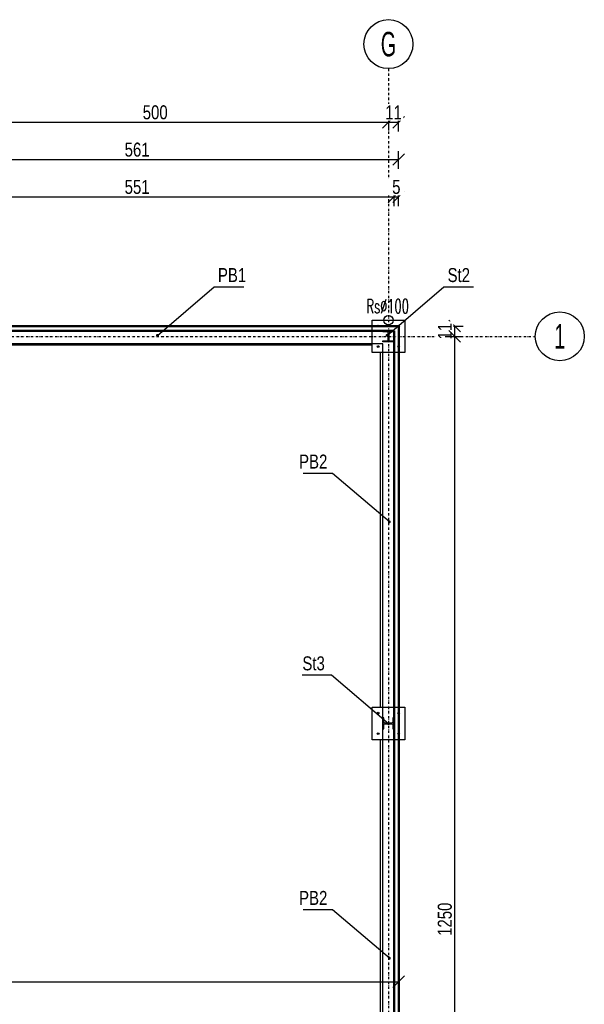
# Model space of a CAD drawing. Header units: centimetres. Extents: x 47725 to 65780, y 1899 to 12037.
# Tile 130 of 156: x 52178 to 52783, y 5054 to 6110. Entities that reach past the tile are written whole.
import ezdxf
from ezdxf.enums import TextEntityAlignment as Align

# ---------------------------------------------------------------- set-up
doc = ezdxf.new("R2010")
doc.units = ezdxf.units.CM
doc.header["$LTSCALE"] = 0.02
doc.linetypes.add('DASHDOT2', pattern=[12.7, 6.35, -3.175, 0, -3.175])
for name, color, linetype in [('33 - linia 2', 3, 'Continuous'), ('333 - linia 3', 5, 'Continuous'), ('A-ELEWACJE', 3, 'Continuous'), ('A-Grid', 191, 'DASHDOT2'), ('CKDACH_OPIS', 3, 'Continuous'), ('CKWYMIAR', 3, 'Continuous'), ('OPIS_K_WYK', 3, 'Continuous')]:
    doc.layers.add(name, color=color, linetype=linetype)
doc.layers.add('CKPOM_POWIERZ', color=1, linetype='Continuous', plot=False)
doc.layers.add('CKSCIANY_PRZEKR', color=6, linetype='Continuous', lineweight=50)
doc.layers.add('REV', color=20, linetype='Continuous', lineweight=40, plot=False)
doc.styles.add('BA_ARIAL_0.5', font='IC-Romans.shx', dxfattribs={"width": 0.5})
doc.styles.add('RomanS', font='romans.shx', dxfattribs={"width": 0.8})
doc.styles.get("Standard").update_dxf_attribs({"font": 'ic-simplex.shx', "width": 0.8})
doc.dimstyles.new('CADKON cm', dxfattribs={"dimscale": 10, "dimtxt": 2.5, "dimasz": 2.5, "dimexe": 1.8, "dimexo": 5, "dimgap": 0.6, "dimtad": 1, "dimrnd": 0.1, "dimtxsty": 'Standard', "dimblk1": 'OBLIQUE', "dimblk2": 'OBLIQUE', "dimsah": 1, "dimcen": 2.5, "dimadec": 1, "dimazin": 2, "dimtfac": 1, "dimtix": 1, "dimtmove": 2, "dimatfit": 3, "dimldrblk": 'OPEN30', "dimfxl": 5, "dimfxlon": 1, "dimtfill": 1, "dimtolj": 1, "dimarcsym": 0})
doc.dimstyles.new('Kopia2 CADKON cm', dxfattribs={"dimscale": 5, "dimtxt": 3, "dimasz": 2.5, "dimexe": 1.8, "dimexo": 5, "dimgap": 0.6, "dimtad": 1, "dimrnd": 0.5, "dimtxsty": 'Standard', "dimblk1": 'OBLIQUE', "dimblk2": 'OBLIQUE', "dimsah": 1, "dimcen": 2.5, "dimadec": 1, "dimazin": 2, "dimtfac": 1, "dimtix": 1, "dimtmove": 2, "dimatfit": 3, "dimldrblk": 'OPEN30', "dimfxl": 2, "dimfxlon": 1, "dimtfill": 1, "dimtolj": 1, "dimarcsym": 0})

# ---------------------------------------------------------------- blocks, each defined once
blk = doc.blocks.new('BA_Axis_Mark')
at = {"linetype": 'Continuous'}
blk.add_circle((0, 0), 37.5, dxfattribs=at)
at = {"linetype": 'Continuous', "style": 'BA_ARIAL_0.5', "width": 0.6}
blk.add_attdef('AXIS_NUMBER', text='', height=37.5, dxfattribs=at).set_placement((0, 0), align=Align.MIDDLE_CENTER)
blk = doc.blocks.new('A$7E8814A102C37C')
at = {"layer": 'A-Grid', "ltscale": 20}
blk.add_line((-237.5, -417), (3157.5, -417), dxfattribs=at)
blk.add_lwpolyline([(3000, -130), (3000, -1964.5)], dxfattribs=at)
at = {"layer": 'A-Grid', "xscale": 0.7000000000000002, "yscale": 0.7000000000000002, "zscale": 0.7000000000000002, "rotation": 360}
for p, values in [((3000, -103.7), {'AXIS_NUMBER': 'G'}), ((3183.7, -417), {'AXIS_NUMBER': '1'})]:
    blk.add_blockref('BA_Axis_Mark', p, dxfattribs=at).add_auto_attribs(values)
blk = doc.blocks.new('_OBLIQUE')
at = {"color": 0, "linetype": 'ByBlock'}
blk.add_line((-0.5, -0.5), (0.5, 0.5), dxfattribs=at)
blk = doc.blocks.new('*D279')
at = {"layer": 'CKWYMIAR', "color": 0, "lineweight": -2}
for p, q in [((51084.8, 5088.6), (51084.8, 5069.6)), ((52583.8, 5088.6), (52583.8, 5069.6)), ((51084.8, 5078.6), (52583.8, 5078.6))]:
    blk.add_line(p, q, dxfattribs=at)
at = {"layer": 'CKWYMIAR', "color": 0, "lineweight": -2, "xscale": 12.5, "yscale": 12.5, "zscale": 12.5, "rotation": 180}
blk.add_blockref('_OBLIQUE', (51084.8, 5078.6), dxfattribs=at)
at = {"layer": 'CKWYMIAR', "color": 0, "lineweight": -2, "xscale": 12.5, "yscale": 12.5, "zscale": 12.5}
blk.add_blockref('_OBLIQUE', (52583.8, 5078.6), dxfattribs=at)
at = {"layer": 'CKWYMIAR', "color": 0, "lineweight": -3, "insert": (51834.3, 5089.1), "char_height": 15, "attachment_point": 5, "bg_fill": 3, "box_fill_scale": 1.1, "bg_fill_color": 256, "bg_fill_true_color": 13158600, "bg_fill_transparency": 0}
blk.add_mtext('\\A1;1499', dxfattribs=at)
blk = doc.blocks.new('_Open30')
at = {"color": 0, "linetype": 'ByBlock', "lineweight": -2}
for p, q in [((-1, 0.268), (0, 0)), ((0, 0), (-1, -0.268)), ((0, 0), (-1, 0))]:
    blk.add_line(p, q, dxfattribs=at)
blk = doc.blocks.new('A$7E8A9A372D53')
at = {"layer": '33 - linia 2'}
for points in [[(30050, -50), (30170, -50), (30170, -61), (30125.25, -61, 0.41421356), (30113.25, -73), (30113.25, -147, 0.41421356), (30125.25, -159), (30170, -159), (30170, -170), (30050, -170), (30050, -159), (30094.75, -159, 0.41421356), (30106.75, -147), (30106.75, -73, 0.41421356), (30094.75, -61), (30050, -61)], [(30050, -4200), (30050, -4320), (30061, -4320), (30061, -4275.25, -0.41421356), (30073, -4263.25), (30147, -4263.25, -0.41421356), (30159, -4275.25), (30159, -4320), (30170, -4320), (30170, -4200), (30159, -4200), (30159, -4244.75, -0.41421356), (30147, -4256.75), (30073, -4256.75, -0.41421356), (30061, -4244.75), (30061, -4200)]]:
    blk.add_lwpolyline(points, format="xyb", close=True, dxfattribs=at)
blk = doc.blocks.new('*D1953')
at = {"layer": 'CKWYMIAR', "color": 0, "lineweight": -2}
for p, q in [((52027.9, 5910.2), (52027.9, 5929.2)), ((52578.8, 5910.2), (52578.8, 5929.2)), ((52027.9, 5920.2), (52578.8, 5920.2))]:
    blk.add_line(p, q, dxfattribs=at)
at = {"layer": 'CKWYMIAR', "color": 0, "lineweight": -2, "xscale": 12.5, "yscale": 12.5, "zscale": 12.5, "rotation": 180}
blk.add_blockref('_OBLIQUE', (52027.9, 5920.2), dxfattribs=at)
at = {"layer": 'CKWYMIAR', "color": 0, "lineweight": -2, "xscale": 12.5, "yscale": 12.5, "zscale": 12.5}
blk.add_blockref('_OBLIQUE', (52578.8, 5920.2), dxfattribs=at)
at = {"layer": 'CKWYMIAR', "color": 0, "insert": (52303.4, 5930.7), "char_height": 15, "attachment_point": 5, "bg_fill": 3, "box_fill_scale": 1.1, "bg_fill_color": 256, "bg_fill_true_color": 13158600, "bg_fill_transparency": 0}
blk.add_mtext('\\A1;551', dxfattribs=at)
blk = doc.blocks.new('*D1954')
at = {"layer": 'CKWYMIAR', "color": 0, "lineweight": -2}
for p, q in [((52578.8, 5910.2), (52578.8, 5929.2)), ((52583.8, 5910.2), (52583.8, 5929.2)), ((52578.8, 5920.2), (52583.8, 5920.2))]:
    blk.add_line(p, q, dxfattribs=at)
at = {"layer": 'CKWYMIAR', "color": 0, "lineweight": -2, "xscale": 12.5, "yscale": 12.5, "zscale": 12.5}
blk.add_blockref('_OBLIQUE', (52578.8, 5920.2), dxfattribs=at)
at = {"layer": 'CKWYMIAR', "color": 0, "lineweight": -2, "xscale": 12.5, "yscale": 12.5, "zscale": 12.5, "rotation": 180}
blk.add_blockref('_OBLIQUE', (52583.8, 5920.2), dxfattribs=at)
at = {"layer": 'CKWYMIAR', "color": 0, "insert": (52581.3, 5930.7), "char_height": 15, "attachment_point": 5, "bg_fill": 3, "box_fill_scale": 1.1, "bg_fill_color": 256, "bg_fill_true_color": 13158600, "bg_fill_transparency": 0}
blk.add_mtext('\\A1;5', dxfattribs=at)
blk = doc.blocks.new('*D1964')
at = {"layer": 'CKWYMIAR', "color": 0, "lineweight": -2}
for p, q in [((52022.9, 5950.2), (52022.9, 5969.2)), ((52583.8, 5950.2), (52583.8, 5969.2)), ((52022.9, 5960.2), (52583.8, 5960.2))]:
    blk.add_line(p, q, dxfattribs=at)
at = {"layer": 'CKWYMIAR', "color": 0, "lineweight": -2, "xscale": 12.5, "yscale": 12.5, "zscale": 12.5, "rotation": 180}
blk.add_blockref('_OBLIQUE', (52022.9, 5960.2), dxfattribs=at)
at = {"layer": 'CKWYMIAR', "color": 0, "lineweight": -2, "xscale": 12.5, "yscale": 12.5, "zscale": 12.5}
blk.add_blockref('_OBLIQUE', (52583.8, 5960.2), dxfattribs=at)
at = {"layer": 'CKWYMIAR', "color": 0, "insert": (52303.4, 5970.7), "char_height": 15, "attachment_point": 5, "bg_fill": 3, "box_fill_scale": 1.1, "bg_fill_color": 256, "bg_fill_true_color": 13158600, "bg_fill_transparency": 0}
blk.add_mtext('\\A1;561', dxfattribs=at)
blk = doc.blocks.new('*D1971')
at = {"layer": 'CKWYMIAR', "color": 0, "lineweight": -2}
for p, q in [((52072.8, 6000.2), (52572.8, 6000.2)), ((52072.8, 5996.7), (52072.8, 5991.2)), ((52572.8, 6006.3), (52572.8, 5991.2))]:
    blk.add_line(p, q, dxfattribs=at)
at = {"layer": 'CKWYMIAR', "color": 0, "lineweight": -2, "xscale": 12.5, "yscale": 12.5, "zscale": 12.5, "rotation": 180}
blk.add_blockref('_OBLIQUE', (52072.8, 6000.2), dxfattribs=at)
at = {"layer": 'CKWYMIAR', "color": 0, "lineweight": -2, "xscale": 12.5, "yscale": 12.5, "zscale": 12.5}
blk.add_blockref('_OBLIQUE', (52572.8, 6000.2), dxfattribs=at)
at = {"layer": 'CKWYMIAR', "color": 0, "insert": (52322.8, 6010.7), "char_height": 15, "attachment_point": 5, "bg_fill": 3, "box_fill_scale": 1.1, "bg_fill_color": 256, "bg_fill_true_color": 13158600, "bg_fill_transparency": 0}
blk.add_mtext('\\A1;500', dxfattribs=at)
blk = doc.blocks.new('*D1972')
at = {"layer": 'CKWYMIAR', "color": 0, "lineweight": -2}
for p, q in [((52583.8, 5990.2), (52583.8, 6009.2)), ((52572.8, 6006.3), (52572.8, 5991.2)), ((52572.8, 6000.2), (52583.8, 6000.2))]:
    blk.add_line(p, q, dxfattribs=at)
at = {"layer": 'CKWYMIAR', "color": 0, "lineweight": -2, "xscale": 12.5, "yscale": 12.5, "zscale": 12.5}
blk.add_blockref('_OBLIQUE', (52572.8, 6000.2), dxfattribs=at)
at = {"layer": 'CKWYMIAR', "color": 0, "lineweight": -2, "xscale": 12.5, "yscale": 12.5, "zscale": 12.5, "rotation": 180}
blk.add_blockref('_OBLIQUE', (52583.8, 6000.2), dxfattribs=at)
at = {"layer": 'CKWYMIAR', "color": 0, "insert": (52578.3, 6010.7), "char_height": 15, "attachment_point": 5, "bg_fill": 3, "box_fill_scale": 1.1, "bg_fill_color": 256, "bg_fill_true_color": 13158600, "bg_fill_transparency": 0}
blk.add_mtext('\\A1;11', dxfattribs=at)
blk = doc.blocks.new('*D2004')
at = {"layer": 'CKWYMIAR', "color": 0, "lineweight": -2}
for p, q in [((52633.8, 5781.6), (52652.8, 5781.6)), ((52643.8, 5781.6), (52643.8, 5770.6)), ((52633.8, 5770.6), (52652.8, 5770.6))]:
    blk.add_line(p, q, dxfattribs=at)
at = {"layer": 'CKWYMIAR', "color": 0, "lineweight": -2, "xscale": 12.5, "yscale": 12.5, "zscale": 12.5}
for p, rotation in [((52643.8, 5781.6), 270), ((52643.8, 5770.6), 90)]:
    blk.add_blockref('_OBLIQUE', p, dxfattribs=dict(at, rotation=rotation))
at = {"layer": 'CKWYMIAR', "color": 0, "insert": (52633.3, 5776.1), "char_height": 15, "attachment_point": 5, "rotation": 90, "bg_fill": 3, "box_fill_scale": 1.1, "bg_fill_color": 256, "bg_fill_true_color": 13158600, "bg_fill_transparency": 0}
blk.add_mtext('\\A1;11', dxfattribs=at)
blk = doc.blocks.new('*D2005')
at = {"layer": 'CKWYMIAR', "color": 0, "lineweight": -2}
for p, q in [((52633.8, 5770.6), (52652.8, 5770.6)), ((52643.8, 5770.6), (52643.8, 4520.6)), ((52650.2, 4520.6), (52652.8, 4520.6))]:
    blk.add_line(p, q, dxfattribs=at)
at = {"layer": 'CKWYMIAR', "color": 0, "lineweight": -2, "xscale": 12.5, "yscale": 12.5, "zscale": 12.5}
for p, rotation in [((52643.8, 5770.6), 90), ((52643.8, 4520.6), 270)]:
    blk.add_blockref('_OBLIQUE', p, dxfattribs=dict(at, rotation=rotation))
at = {"layer": 'CKWYMIAR', "color": 0, "insert": (52633.3, 5145.6), "char_height": 15, "attachment_point": 5, "rotation": 90, "bg_fill": 3, "box_fill_scale": 1.1, "bg_fill_color": 256, "bg_fill_true_color": 13158600, "bg_fill_transparency": 0}
blk.add_mtext('\\A1;1250', dxfattribs=at)
blk = doc.blocks.new('A$7E8A16153526364')
at = {"layer": '33 - linia 2'}
for points in [[(-285, 65), (65, 65), (65, -285), (-285, -285)], [(-285, -4085), (65, -4085), (65, -4435), (-285, -4435)]]:
    blk.add_lwpolyline(points, close=True, dxfattribs=at)
for centre in [(-220, 0), (0, 0), (-220, -220), (0, -220), (-220, -4150), (0, -4150), (-220, -4370), (0, -4370)]:
    blk.add_circle(centre, 9, dxfattribs=at)
at = {"layer": '333 - linia 3'}
for points in [[(-4935, -50), (-4935, -200), (-285, -200), (-285, -50)], [(-200, -4085), (-50, -4085), (-50, -285), (-200, -285)], [(-200, -8285), (-50, -8285), (-50, -4435), (-200, -4435)]]:
    blk.add_lwpolyline(points, close=True, dxfattribs=at)

msp = doc.modelspace()

# ---------------------------------------------------------------- linework, layer by layer
msp.add_circle((52572.82, 5787.854), 5)
at = {"layer": 'CKPOM_POWIERZ'}
msp.add_lwpolyline([(51084.819, 4528.604), (52566.82, 4528.604), (52566.82, 5762.604), (51084.819, 5762.604)], close=True, dxfattribs=at)
at = {"layer": 'CKSCIANY_PRZEKR'}
for p, q in [((52022.929, 5781.604), (52583.82, 5781.604)), ((52027.929, 5776.604), (52578.82, 5776.604)), ((52578.82, 5776.604), (52578.82, 4509.604)), ((52583.82, 5781.604), (52583.82, 4509.604))]:
    msp.add_line(p, q, dxfattribs=at)
at = {"layer": 'OPIS_K_WYK', "ltscale": 0.5}
for points in [[(52632.334, 5823.668), (52663.966, 5823.668)], [(52511.957, 5407.343), (52480.325, 5407.343)]]:
    msp.add_lwpolyline(points, dxfattribs=at)

# ---------------------------------------------------------------- block references
at = {"layer": 'A-Grid', "lineweight": -3}
msp.add_blockref('A$7E8814A102C37C', (49572.82, 6187.604), dxfattribs=at)

# ---------------------------------------------------------------- texts
at = {"layer": 'CKDACH_OPIS', "linetype": 'Continuous', "lineweight": 9, "style": 'RomanS', "width": 0.6}
msp.add_text('Rs∅100', height=15, rotation=0.001771, dxfattribs=at).set_placement((52549.287, 5795.46))
at = {"layer": 'OPIS_K_WYK', "linetype": 'Continuous', "width": 0.8}
for s, p in [('St2', (52636.242, 5828.812)), ('St3', (52480.569, 5412.487))]:
    msp.add_text(s, height=15, dxfattribs=at).set_placement(p)

# ---------------------------------------------------------------- leaders
at = {"layer": 'OPIS_K_WYK', "ltscale": 0.5}
for points in [[(52571.47, 5771.604), (52632.334, 5823.668)], [(52572.82, 5355.279), (52511.957, 5407.343)]]:
    msp.add_leader(points, dimstyle='CADKON cm', override={"dimscale": 5, "dimldrblk": 'DotSmall'}, dxfattribs=at)

# ---------------------------------------------------------------- next in the draw order: dimensions: what is measured, and where the dimension line sits
at = {"layer": 'CKWYMIAR'}
dim = msp.add_linear_dim(base=(52572.82, 6000.219), p1=(52072.82, 6021.711), p2=(52572.82, 6031.307), dimstyle='Kopia2 CADKON cm', override={"dimtmove": 2}, dxfattribs=at)
dim.commit()
dim.dimension.update_dxf_attribs({"geometry": '*D1971', "text_midpoint": (52322.82, 6010.719)})
at = {"layer": 'CKWYMIAR', "lineweight": -3}
dim = msp.add_linear_dim(base=(52583.82, 5078.578), p1=(51084.819, 5143.104), p2=(52583.82, 5143.104), dimstyle='Kopia2 CADKON cm', override={"dimtxt": 3, "dimfxl": 2, "dimfxlon": 1, "dimtfill": 1, "dimtfillclr": 0}, dxfattribs=at)
dim.commit()
dim.dimension.update_dxf_attribs({"geometry": '*D279', "text_midpoint": (51834.32, 5089.078)})

# ---------------------------------------------------------------- next in the draw order: block references
at = {"layer": 'REV', "xscale": 0.1, "yscale": 0.1, "zscale": 0.1}
msp.add_blockref('A$7E8A9A372D53', (49561.82, 5781.604), dxfattribs=at)

# ---------------------------------------------------------------- next in the draw order: dimensions: what is measured, and where the dimension line sits
at = {"layer": 'CKWYMIAR'}
dim = msp.add_linear_dim(base=(52578.82, 5920.219), p1=(52027.929, 5762.604), p2=(52578.82, 5761.847), dimstyle='Kopia2 CADKON cm', override={"dimtmove": 2}, dxfattribs=at)
dim.commit()
dim.dimension.update_dxf_attribs({"geometry": '*D1953', "text_midpoint": (52303.375, 5930.719)})

# ---------------------------------------------------------------- next in the draw order: dimensions: what is measured, and where the dimension line sits
dim = msp.add_linear_dim(base=(52583.82, 5920.219), p1=(52578.82, 5761.847), p2=(52583.82, 5774.604), dimstyle='Kopia2 CADKON cm', override={"dimtmove": 2}, dxfattribs=at)
dim.commit()
dim.dimension.update_dxf_attribs({"geometry": '*D1954', "text_midpoint": (52581.32, 5930.719)})

# ---------------------------------------------------------------- next in the draw order: dimensions: what is measured, and where the dimension line sits
dim = msp.add_linear_dim(base=(52583.82, 5960.219), p1=(52022.929, 5781.604), p2=(52583.82, 5781.604), dimstyle='Kopia2 CADKON cm', override={"dimtmove": 2}, dxfattribs=at)
dim.commit()
dim.dimension.update_dxf_attribs({"geometry": '*D1964', "text_midpoint": (52303.375, 5970.719)})

# ---------------------------------------------------------------- next in the draw order: linework, layer by layer
at = {"layer": 'OPIS_K_WYK', "ltscale": 0.5}
msp.add_lwpolyline([(52386.096, 5823.668), (52417.728, 5823.668)], dxfattribs=at)

# ---------------------------------------------------------------- next in the draw order: texts
at = {"layer": 'OPIS_K_WYK', "linetype": 'Continuous', "width": 0.8}
msp.add_text('PB1', height=15, dxfattribs=at).set_placement((52390.004, 5828.812))

# ---------------------------------------------------------------- next in the draw order: dimensions: what is measured, and where the dimension line sits
at = {"layer": 'CKWYMIAR'}
dim = msp.add_linear_dim(base=(52583.82, 6000.219), p1=(52572.82, 6031.307), p2=(52583.82, 5781.604), dimstyle='Kopia2 CADKON cm', override={"dimtmove": 2}, dxfattribs=at)
dim.commit()
dim.dimension.update_dxf_attribs({"geometry": '*D1972', "text_midpoint": (52578.32, 6010.719)})

# ---------------------------------------------------------------- next in the draw order: leaders
at = {"layer": 'OPIS_K_WYK', "ltscale": 0.5}
msp.add_leader([(52325.233, 5771.604), (52386.096, 5823.668)], dimstyle='CADKON cm', override={"dimscale": 5, "dimldrblk": 'DotSmall'}, dxfattribs=at)

# ---------------------------------------------------------------- next in the draw order: dimensions: what is measured, and where the dimension line sits
at = {"layer": 'CKWYMIAR'}
dim = msp.add_linear_dim(base=(52643.78, 5770.604), p1=(52583.82, 5781.604), p2=(52492.043, 5770.604), angle=90, dimstyle='Kopia2 CADKON cm', dxfattribs=at)
dim.commit()
dim.dimension.update_dxf_attribs({"geometry": '*D2004', "text_midpoint": (52633.28, 5776.104)})

# ---------------------------------------------------------------- next in the draw order: dimensions: what is measured, and where the dimension line sits
dim = msp.add_linear_dim(base=(52643.78, 4520.604), p1=(52492.043, 5770.604), p2=(52625.152, 4520.604), angle=90, dimstyle='Kopia2 CADKON cm', override={"dimtmove": 2}, dxfattribs=at)
dim.commit()
dim.dimension.update_dxf_attribs({"geometry": '*D2005', "text_midpoint": (52633.28, 5145.604)})

# ---------------------------------------------------------------- next in the draw order: linework, layer by layer
at = {"layer": 'OPIS_K_WYK', "ltscale": 0.5}
for points in [[(52512.957, 5623.709), (52481.325, 5623.709)], [(52512.957, 5155.833), (52481.325, 5155.833)]]:
    msp.add_lwpolyline(points, dxfattribs=at)

# ---------------------------------------------------------------- next in the draw order: block references
at = {"layer": 'A-ELEWACJE', "xscale": 0.1, "yscale": 0.1, "zscale": 0.1}
msp.add_blockref('A$7E8A16153526364', (52583.82, 5781.604), dxfattribs=at)

# ---------------------------------------------------------------- next in the draw order: texts
at = {"layer": 'OPIS_K_WYK', "linetype": 'Continuous', "width": 0.8}
for p in [(52477.009, 5628.853), (52477.009, 5160.977)]:
    msp.add_text('PB2', height=15, dxfattribs=at).set_placement(p)

# ---------------------------------------------------------------- next in the draw order: leaders
at = {"layer": 'OPIS_K_WYK', "ltscale": 0.5}
for points in [[(52573.82, 5571.645), (52512.957, 5623.709)], [(52573.82, 5103.769), (52512.957, 5155.833)]]:
    msp.add_leader(points, dimstyle='CADKON cm', override={"dimscale": 5, "dimldrblk": 'DotSmall'}, dxfattribs=at)

doc.saveas('drawing.dxf')
